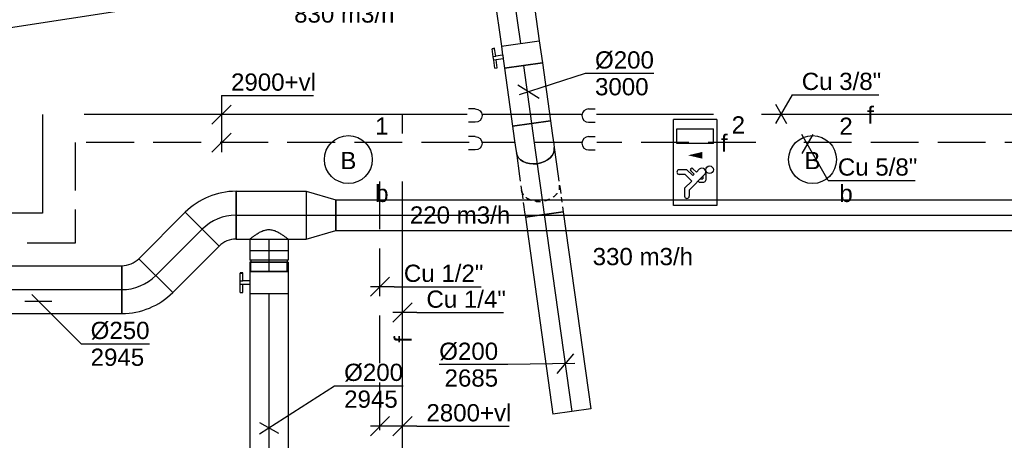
# Model space of a CAD drawing. Extents: x -257677 to 221252, y -185516 to 120782.
# Tile 113 of 171: x -34588 to -29445, y -51786 to -49589. Entities that reach past the tile are written whole.
import ezdxf
from ezdxf.enums import TextEntityAlignment as Align
from ezdxf.lldxf.tags import DXFTag

# ---------------------------------------------------------------- set-up
doc = ezdxf.new("R2010")
doc.units = 0
doc.header["$LTSCALE"] = 50
for name, pattern in [('2322140', [45, 40, -5]), ('2322203', [45, 5, -2, 5, -2, 5, -2, 5, -2, 5, -2, 5, -5]), ('AUSGEZOGEN', [0]), ('STREEPJES', [0.1, 0.05, -0.05])]:
    doc.linetypes.add(name, pattern=pattern)
doc.layers.get('0').update_dxf_attribs({"linetype": 'CONTINUOUS'})
for name, color, linetype in [('EL6311--', 3, 'CONTINUOUS'), ('EL6350--', 3, 'CONTINUOUS'), ('WL5448--', 4, 'CONTINUOUS'), ('WL561---_AANVOER', 4, 'CONTINUOUS'), ('WL570---_RETOUR', 112, 'CONTINUOUS'), ('WL570---_RETOUR_HL', 8, 'CONTINUOUS'), ('WL570---_TOEVOER', 3, 'CONTINUOUS'), ('WL570---_TOEVOER_HL', 8, 'CONTINUOUS'), ('WM5448--', 1, 'CONTINUOUS'), ('WM570---_RETOUR', 1, 'CONTINUOUS'), ('WM570---_RETOUR_PR', 1, 'CONTINUOUS'), ('WM570---_TOEVOER', 1, 'CONTINUOUS'), ('WM570---_TOEVOER_PR', 1, 'CONTINUOUS')]:
    doc.layers.add(name, color=color, linetype=linetype)
doc.styles.add('BURO-018', font='ARIAL.TTF', dxfattribs={"height": 63})
tags = doc.linetypes.add('CENTER2', pattern=[28.575000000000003, 19.05, -3.175, 3.175, -3.175]).pattern_tags.tags
tags[10:11] = [DXFTag(74, 4), DXFTag(75, 0), DXFTag(340, '0'), DXFTag(46, 1.0), DXFTag(50, 0.0), DXFTag(44, 0.0), DXFTag(45, 0.0)]
tags[8:9] = [DXFTag(74, 4), DXFTag(75, 0), DXFTag(340, '0'), DXFTag(46, 1.0), DXFTag(50, 0.0), DXFTag(44, 0.0), DXFTag(45, 0.0)]
tags[6:7] = [DXFTag(74, 4), DXFTag(75, 0), DXFTag(340, '0'), DXFTag(46, 1.0), DXFTag(50, 0.0), DXFTag(44, 0.0), DXFTag(45, 0.0)]
tags[4:5] = [DXFTag(74, 4), DXFTag(75, 0), DXFTag(340, '0'), DXFTag(46, 1.0), DXFTag(50, 0.0), DXFTag(44, 0.0), DXFTag(45, 0.0)]

# ---------------------------------------------------------------- blocks, each defined once
blk = doc.blocks.new('1115B3')
at = {"color": 0, "linetype": 'Continuous'}
blk.add_circle((0, 3.5), 2.5, dxfattribs=at)
at = {"color": 0, "linetype": 'Continuous', "style": 'BURO-018'}
for tag, p in [('E_GKAST', (0, 11.5)), ('E_GROEP', (0, 8.5)), ('E_SGROEP', (4.5, 8.5)), ('E_ARMCODE', (0, 3.5)), ('E_SLET', (4.5, 2.5))]:
    blk.add_attdef(tag, text='', height=1.8, dxfattribs=at).set_placement(p, align=Align.MIDDLE)
blk = doc.blocks.new('1115C2J')
at = {"color": 0, "linetype": 'Continuous'}
for p, q in [((-4.5, 5.5), (4.5, 5.5)), ((-4.5, 1), (-4.5, 5.5)), ((2, 5.150000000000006), (3.5, 5.150000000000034)), ((2, 1.349999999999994), (2, 5.150000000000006)), ((3.5, 5.150000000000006), (3.5, 1.349999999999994)), ((4.5, 1), (4.5, 5.5)), ((-2.681177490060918, 4.349999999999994), (-3.52000000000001, 4.349999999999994)), ((-1.939999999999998, 3.608822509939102), (-2.681177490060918, 4.349999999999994)), ((-1.239999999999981, 4.30882250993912), (-1.939999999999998, 3.608822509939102)), ((-1.239999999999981, 4.30882250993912), (-1.240000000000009, 4.909999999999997)), ((-0.7599999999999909, 4.110000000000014), (-0.7599999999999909, 4.909999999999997)), ((-2.879999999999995, 3.870000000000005), (-3.52000000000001, 3.870000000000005)), ((-1.270913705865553, 2.260913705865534), (-2.879999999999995, 3.870000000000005)), ((-1.374314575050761, 3.495685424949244), (-0.7599999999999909, 4.110000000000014)), ((-1.232893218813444, 3.354264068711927), (-1.374314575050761, 3.495685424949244)), ((-0.8723044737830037, 3.714852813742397), (-1.232893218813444, 3.354264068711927)), ((-0.6460303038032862, 3.488578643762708), (-1.006619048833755, 3.127989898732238)), ((-0.7052282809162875, 2.82659913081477), (-1.006619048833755, 3.127989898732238)), ((-1.939999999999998, 2.930000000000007), (-2.04000000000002, 2.830000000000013)), ((-2.04000000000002, 2.830000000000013), (-2.04000000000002, 2.343756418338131)), ((-0.9880709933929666, 2.143756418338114), (-1.840000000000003, 2.143756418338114)), ((-1.713725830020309, 2.703725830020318), (-1.719999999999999, 2.697451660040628)), ((-1.719999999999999, 2.697451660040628), (-1.719999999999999, 2.463756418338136)), ((-1.473756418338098, 2.463756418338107), (-1.719999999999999, 2.463756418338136)), ((2, 1.349999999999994), (3.5, 1.349999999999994)), ((4.5, 1), (-4.5, 1))]:
    blk.add_line(p, q, dxfattribs=at)
blk.add_lwpolyline([(0.75, 4, 0, 0.7, 0), (0.75, 2.499999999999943, 0.7, 0.7, 0)], format="xyseb", dxfattribs=at)
blk.add_circle((-0.7599999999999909, 1.75), 0.4, dxfattribs=at)
for centre, radius, start, end in [((-1, 4.909999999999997), 0.2399999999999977, 0, 180), ((-3.52000000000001, 4.110000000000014), 0.2399999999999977, 90, 270), ((-0.7591673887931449, 3.601715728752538), 0.1599999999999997, 315.0000000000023, 134.9999999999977), ((-1.840000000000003, 2.343756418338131), 0.2, 180, 270), ((-0.9880709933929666, 2.543756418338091), 0.3999999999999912, 225.0000000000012, 45)]:
    blk.add_arc(centre, radius, start, end, dxfattribs=at)
at = {"color": 0, "linetype": 'Continuous', "style": 'BURO-018'}
for tag, p in [('E_GKAST', (0, 15.16666666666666)), ('E_GROEP', (0, 12.16666666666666)), ('E_SGROEP', (4.5, 12.16666666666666)), ('E_ARMCODE', (0, 8))]:
    blk.add_attdef(tag, text='', height=1.8, dxfattribs=at).set_placement(p, align=Align.MIDDLE)
blk = doc.blocks.new('*U843')
at = {"color": 0, "ltscale": 10}
for p, q in [((0, 100, -2944.999999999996), (60.30000000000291, 100, -2944.999999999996)), ((60.30000000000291, 100, -2944.999999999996), (60.3000000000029, -100, -2944.999999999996)), ((0, -100, -2944.999999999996), (60.30000000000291, -100, -2944.999999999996))]:
    blk.add_line(p, q, dxfattribs=at)
blk.add_spline([(-0.4100738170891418, -99.48693233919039, -2944.999999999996), (-1.631490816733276, -97.95299412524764, -2944.999999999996), (-3.637661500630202, -95.41392564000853, -2944.999999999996), (-6.383666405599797, -91.89578116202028, -2944.999999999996), (-9.805295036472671, -87.43466161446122, -2944.999999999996), (-13.81759912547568, -82.07634412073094, -2944.999999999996), (-18.31289258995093, -75.8758122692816, -2944.999999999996), (-23.15819053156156, -68.89669190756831, -2944.999999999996), (-28.19226612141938, -61.2105982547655, -2944.999999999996), (-33.22293727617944, -52.8964010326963, -2944.999999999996), (-38.02603787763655, -44.03941515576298, -2944.999999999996), (-42.34886941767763, -34.7305252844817, -2944.999999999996), (-45.92239938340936, -25.06525322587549, -2944.999999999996), (-48.48657818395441, -15.14277775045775, -2944.999999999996), (-49.82917199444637, -5.064916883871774, -2944.999999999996), (-49.82917199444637, 5.064916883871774, -2944.999999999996), (-48.48657818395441, 15.14277775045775, -2944.999999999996), (-45.92239938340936, 25.06525322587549, -2944.999999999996), (-42.34886941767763, 34.7305252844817, -2944.999999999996), (-38.02603787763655, 44.03941515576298, -2944.999999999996), (-33.22293727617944, 52.8964010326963, -2944.999999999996), (-28.19226612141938, 61.2105982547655, -2944.999999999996), (-23.15819053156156, 68.89669190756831, -2944.999999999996), (-18.31289258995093, 75.8758122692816, -2944.999999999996), (-13.81759912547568, 82.07634412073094, -2944.999999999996), (-9.805295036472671, 87.43466161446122, -2944.999999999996), (-6.383666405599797, 91.89578116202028, -2944.999999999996), (-3.637661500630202, 95.41392564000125, -2944.999999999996), (-1.631490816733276, 97.95299412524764, -2944.999999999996), (-0.4100738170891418, 99.48693233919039, -2944.999999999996), (0, 100, -2944.999999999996)], degree=3, dxfattribs=at)
at = {"layer": 'WL570---_TOEVOER_HL', "linetype": 'CENTER2'}
blk.add_line((0, 0, -2944.999999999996), (60.30000000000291, -3.692310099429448e-15, -2944.999999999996), dxfattribs=at)
at = {"layer": 'WM570---_TOEVOER_PR', "color": 1, "style": 'BURO-018'}
blk.add_attdef('POSNR', text='', height=90, dxfattribs=at).set_placement((0, 0), align=Align.MIDDLE)
blk = doc.blocks.new('*U844')
at = {"color": 0, "ltscale": 10}
for p, q in [((-54.5, 100, -2944.999999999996), (-5, 100, -2944.999999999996)), ((-54.5, 100, -2944.999999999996), (-54.50000000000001, -100, -2944.999999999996)), ((-5, 100, -2944.999999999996), (-5.000000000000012, -100, -2944.999999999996)), ((-5, 95, -2944.999999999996), (5, 95, -2944.999999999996)), ((5, 100, -2944.999999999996), (54.5, 100, -2944.999999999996)), ((5, 100, -2944.999999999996), (4.999999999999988, -100, -2944.999999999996)), ((54.5, 100, -2944.999999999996), (54.49999999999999, -100, -2944.999999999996)), ((-54.5, -100, -2944.999999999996), (-5, -100, -2944.999999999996)), ((-5, -95, -2944.999999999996), (5, -95, -2944.999999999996)), ((5, -100, -2944.999999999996), (54.5, -100, -2944.999999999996))]:
    blk.add_line(p, q, dxfattribs=at)
at = {"layer": 'WL570---_TOEVOER_HL', "linetype": 'CENTER2'}
blk.add_line((-54.5, 0, -2944.999999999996), (54.5, -6.674325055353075e-15, -2944.999999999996), dxfattribs=at)
at = {"layer": 'WM570---_TOEVOER_PR', "color": 1, "style": 'BURO-018'}
blk.add_attdef('POSNR', text='', height=90, dxfattribs=at).set_placement((0, 0), align=Align.MIDDLE)
blk = doc.blocks.new('*U845')
at = {"color": 2, "ltscale": 10}
for p, q in [((-58.19999999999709, 95, -2945), (-107.6999999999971, 95, -2945)), ((-107.6999999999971, -95, -2945), (-107.6999999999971, 95, -2945)), ((-58.19999999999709, 100, -2945), (58.19999999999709, 99.99999999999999, -2945)), ((-58.19999999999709, -100, -2945), (-58.19999999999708, 100, -2945)), ((58.19999999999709, 100, -2945), (58.19999999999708, -100, -2945)), ((-58.19999999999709, -95, -2945), (-107.6999999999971, -95, -2945)), ((-58.19999999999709, -100, -2945), (-9.69999999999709, -100, -2945)), ((-9.69999999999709, -100, -2945), (-9.699999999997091, -136.6666666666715, -2945)), ((9.69999999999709, -100, -2945), (9.699999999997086, -150, -2945)), ((9.69999999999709, -100, -2945), (58.19999999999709, -100, -2945)), ((-51.23601183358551, -136.6666666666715, -2945), (-51.23601183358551, -150.0000000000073, -2945)), ((-49.56934516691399, -136.6666666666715, -2945), (-51.23601183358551, -136.6666666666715, -2945)), ((-51.23601183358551, -150.0000000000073, -2945), (-49.56934516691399, -150, -2945)), ((-7.442182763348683, -136.6666666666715, -2945), (-49.56934516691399, -136.6666666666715, -2945)), ((-49.56934516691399, -150, -2945), (-49.56934516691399, -136.6666666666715, -2945)), ((-7.442182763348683, -150, -2945), (-49.56934516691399, -150, -2945)), ((-7.442182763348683, -136.6666666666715, -2945), (-7.442182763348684, -149.9999999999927, -2945)), ((9.69999999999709, -150, -2945), (-7.442182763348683, -150, -2945)), ((51.23601183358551, -136.6666666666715, -2945), (9.69999999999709, -136.6666666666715, -2945)), ((51.23601183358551, -150, -2945), (9.69999999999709, -150, -2945)), ((51.23601183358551, -150, -2945), (51.23601183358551, -136.6666666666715, -2945))]:
    blk.add_line(p, q, dxfattribs=at)
blk.add_spline([(-9.650232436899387, -99.99518481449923, -2945), (-9.50144043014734, -99.98093503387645, -2945), (-9.25515078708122, -99.95783018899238, -2945), (-8.913890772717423, -99.9268104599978, -2945), (-8.481162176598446, -99.88913910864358, -2945), (-7.961405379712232, -99.84635183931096, -2945), (-7.359953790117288, -99.80019498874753, -2945), (-6.682979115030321, -99.75255490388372, -2945), (-5.93742803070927, -99.70538125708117, -2945), (-5.130950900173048, -99.66060734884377, -2945), (-4.271823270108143, -99.62007063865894, -2945), (-3.368860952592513, -99.58543680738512, -2945), (-2.431329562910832, -99.55813057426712, -2945), (-1.468849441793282, -99.53927626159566, -2945), (-0.4912969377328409, -99.5296507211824, -2945), (0.4912969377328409, -99.5296507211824, -2945), (1.468849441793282, -99.53927626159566, -2945), (2.431329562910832, -99.55813057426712, -2945), (3.368860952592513, -99.58543680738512, -2945), (4.271823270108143, -99.62007063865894, -2945), (5.130950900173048, -99.66060734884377, -2945), (5.93742803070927, -99.70538125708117, -2945), (6.682979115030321, -99.75255490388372, -2945), (7.359953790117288, -99.80019498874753, -2945), (7.961405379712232, -99.84635183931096, -2945), (8.481162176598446, -99.88913910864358, -2945), (8.913890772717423, -99.9268104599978, -2945), (9.25515078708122, -99.95783018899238, -2945), (9.50144043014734, -99.98093503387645, -2945), (9.650232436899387, -99.99518481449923, -2945), (9.69999999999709, -100, -2945)], degree=3, dxfattribs=at)
at = {"layer": 'WL570---_TOEVOER', "color": 1, "style": 'BURO-018'}
blk.add_attdef('I', text='', height=90, dxfattribs=at).set_placement((0, 0), align=Align.MIDDLE)
at = {"layer": 'WM570---_TOEVOER_PR', "color": 1, "style": 'BURO-018'}
blk.add_attdef('POSNR', text='', height=90, dxfattribs=at).set_placement((0, 0), align=Align.MIDDLE)
blk = doc.blocks.new('*U846')
at = {"color": 0, "ltscale": 10}
for p, q in [((0, 100, -2945), (1492.480693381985, 99.99999999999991, -2945)), ((1492.480693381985, 100, -2945), (1492.480693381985, -100, -2945)), ((0, -100, -2945), (1492.480693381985, -100.0000000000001, -2945))]:
    blk.add_line(p, q, dxfattribs=at)
at = {"layer": 'WL570---_TOEVOER_HL', "linetype": 'CENTER2'}
blk.add_line((0, 0, -2945), (1492.480693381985, -9.138808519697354e-14, -2945), dxfattribs=at)
at = {"layer": 'WM570---_TOEVOER_PR', "color": 1, "style": 'BURO-018'}
blk.add_attdef('POSNR', text='', height=90, dxfattribs=at).set_placement((0, 0), align=Align.MIDDLE)
blk = doc.blocks.new('*U850')
at = {"layer": 'WM570---_TOEVOER', "color": 0, "ltscale": 10}
for p, q in [((-50.00000000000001, -32.01394056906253), (343.0183472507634, 219.6273796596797)), ((343.0183472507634, 219.6273796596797), (700.5899707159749, 219.6273796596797)), ((-50, 27.35686362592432), (50, -27.35686362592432))]:
    blk.add_line(p, q, dxfattribs=at)
at = {"layer": 'WM570---_TOEVOER', "color": 0, "style": 'BURO-018'}
for s, p in [('%%c200', (393.0183472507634, 244.6273796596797)), ('2945', (393.0183472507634, 104.6273796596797))]:
    blk.add_text(s, height=90, dxfattribs=at).set_placement(p)
blk = doc.blocks.new('*U912')
at = {"color": 0, "ltscale": 10}
for p, q in [((0, 125, -2944.999999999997), (155.0999999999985, 80, -2944.999999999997)), ((0, 125, -2944.999999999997), (0, -125, -2944.999999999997)), ((155.0999999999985, 80, -2944.999999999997), (155.0999999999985, -80, -2944.999999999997)), ((0, -125, -2944.999999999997), (155.0999999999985, -80, -2944.999999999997))]:
    blk.add_line(p, q, dxfattribs=at)
at = {"layer": 'WL570---_TOEVOER_HL', "linetype": 'CENTER2'}
blk.add_line((0, 0, -2944.999999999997), (155.0999999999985, 0, -2944.999999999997), dxfattribs=at)
for centre in [(0, 0, -2944.999999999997), (155.0999999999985, 0, -2944.999999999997)]:
    blk.add_circle(centre, 0.075, dxfattribs=at)
at = {"layer": 'WM570---_TOEVOER_PR', "color": 1, "style": 'BURO-018'}
blk.add_attdef('POSNR', text='', height=90, dxfattribs=at).set_placement((0, 0), align=Align.MIDDLE)
blk = doc.blocks.new('*U913')
at = {"color": 0, "ltscale": 10}
for p, q in [((0, 125, -2944.999999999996), (365.85609663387, 125, -2944.999999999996)), ((0, -125, -2944.999999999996), (0, 125, -2944.999999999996)), ((365.85609663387, 125, -2944.999999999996), (365.85609663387, -125, -2944.999999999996)), ((0, -125, -2944.999999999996), (365.85609663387, -125, -2944.999999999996))]:
    blk.add_line(p, q, dxfattribs=at)
at = {"layer": 'WL570---_TOEVOER_HL', "linetype": 'CENTER2'}
blk.add_line((0, 0, -2944.999999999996), (365.85609663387, 0, -2944.999999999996), dxfattribs=at)
at = {"layer": 'WM570---_TOEVOER_PR', "color": 1, "style": 'BURO-018'}
blk.add_attdef('POSNR', text='', height=90, dxfattribs=at).set_placement((0, 0), align=Align.MIDDLE)
blk = doc.blocks.new('*U982', base_point=(27604.64154513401, 16507.03600574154, 2900))
at = {"color": 0, "linetype": 'Continuous'}
for p, q in [((27662.37657205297, 16607.03600574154, 2900), (27575.77403167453, 16457.03600574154, 2900)), ((27662.37657205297, 16607.03600574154, 2900), (28115.28925963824, 16607.03600574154, 2900)), ((27575.77403167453, 16557.03600574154, 2900), (27633.50905859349, 16457.03600574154, 2900))]:
    blk.add_line(p, q, dxfattribs=at)
at = {"color": 0, "linetype": 'Continuous', "style": 'BURO-018'}
blk.add_text('Cu 3/8"', height=90, dxfattribs=at).set_placement((27712.37657205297, 16632.03600574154, 2900))
blk = doc.blocks.new('*U983', base_point=(27741.22117431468, 16349.49876399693, 2900))
at = {"color": 0, "linetype": 'Continuous'}
for p, q in [((27770.08868777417, 16399.49876399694, 2900), (27712.3536608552, 16299.49876399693, 2900)), ((27850.91772546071, 16159.49876399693, 2900), (27712.3536608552, 16399.49876399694, 2900)), ((27850.91772546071, 16159.49876399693, 2900), (28303.83041304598, 16159.49876399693, 2900))]:
    blk.add_line(p, q, dxfattribs=at)
at = {"color": 0, "linetype": 'Continuous', "style": 'BURO-018'}
blk.add_text('Cu 5/8"', height=90, dxfattribs=at).set_placement((27900.91772546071, 16184.49876399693, 2900))
blk = doc.blocks.new('*U984', base_point=(34232.62325676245, 15951.5469071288, 2900))
at = {"color": 0, "linetype": 'Continuous'}
for p, q in [((34282.62325676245, 16001.54690712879, 2900), (34182.62325676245, 15901.54690712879, 2900)), ((34307.62325676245, 15951.54690712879, 2900), (34182.62325676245, 15951.54690712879, 2900)), ((34307.62325676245, 15951.54690712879, 2900), (34760.53594434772, 15951.54690712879, 2900))]:
    blk.add_line(p, q, dxfattribs=at)
at = {"color": 0, "linetype": 'Continuous', "style": 'BURO-018'}
blk.add_text('Cu 1/4"', height=90, dxfattribs=at).set_placement((34357.62325676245, 15976.54690712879, 2900))
blk = doc.blocks.new('*U985', base_point=(34114.910984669, 16218.82031201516, 2900))
at = {"color": 0, "linetype": 'Continuous'}
for p, q in [((34164.910984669, 16268.82031201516, 2900), (34064.910984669, 16168.82031201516, 2900)), ((34189.910984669, 16218.82031201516, 2900), (34064.910984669, 16218.82031201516, 2900)), ((34189.910984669, 16218.82031201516, 2900), (34642.82367225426, 16218.82031201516, 2900))]:
    blk.add_line(p, q, dxfattribs=at)
at = {"color": 0, "linetype": 'Continuous', "style": 'BURO-018'}
blk.add_text('Cu 1/2"', height=90, dxfattribs=at).set_placement((34239.910984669, 16243.82031201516, 2900))
blk = doc.blocks.new('*U988', base_point=(30078.07207114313, 17132.12808284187, 2900))
at = {"color": 0, "linetype": 'Continuous'}
for p, q in [((30078.07207114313, 17378.33829247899, 2900), (30078.07207114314, 17082.12808284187, 2900)), ((30078.07207114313, 17378.33829247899, 2900), (30559.47043403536, 17378.33829247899, 2900)), ((30128.07207114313, 17328.33829247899, 2900), (30028.07207114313, 17228.33829247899, 2900)), ((30128.07207114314, 17182.12808284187, 2900), (30028.07207114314, 17082.12808284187, 2900))]:
    blk.add_line(p, q, dxfattribs=at)
at = {"color": 0, "linetype": 'Continuous', "style": 'BURO-018'}
blk.add_text('2900+vl', height=90, dxfattribs=at).set_placement((30128.07207114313, 17403.33829247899, 2900))
blk = doc.blocks.new('LDS')
at = {"color": 0, "linetype": 'Continuous'}
for p, q in [((0, 1), (1, 1)), ((0, -1), (1, -1))]:
    blk.add_line(p, q, dxfattribs=at)
blk.add_arc((0, 0), 1, 90, 270, dxfattribs=at)
blk = doc.blocks.new('*U1119')
at = {"color": 0, "ltscale": 10}
for p, q in [((-103.5999999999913, -124.9999999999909, -2945.000000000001), (-103.5999999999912, 125.000000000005, -2945.000000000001)), ((161.644610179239, 15.13208511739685, -2945.000000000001), (-15.13208511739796, -161.64461017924, -2945.000000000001))]:
    blk.add_line(p, q, dxfattribs=at)
for centre, radius, start in [((-103.5999999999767, -250.1125250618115, -2945.000000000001), 375.1125250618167, 44.99999999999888), ((-103.5999999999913, -250.1125250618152, -2945.000000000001), 125.1125250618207, 44.99999999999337)]:
    blk.add_arc(centre, radius, start, 90.00000000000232, dxfattribs=at)
at = {"layer": 'WL570---_TOEVOER_HL', "linetype": 'CENTER2'}
blk.add_arc((-103.5999999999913, -250.1125250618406, -2945.000000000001), 250.1125250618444, 45, 90, dxfattribs=at)
at = {"layer": 'WM570---_TOEVOER_PR', "color": 1, "style": 'BURO-018'}
blk.add_attdef('POSNR', text='', height=90, dxfattribs=at).set_placement((0, 0), align=Align.MIDDLE)
blk = doc.blocks.new('*U1120')
at = {"color": 0, "ltscale": 10}
for p, q in [((0, 124.9999999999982, -2945.000000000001), (342.5846317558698, 124.9999999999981, -2945.000000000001)), ((0, -125.0000000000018, -2945.000000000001), (5.551115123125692e-14, 124.9999999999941, -2945.000000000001)), ((342.584631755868, 124.9999999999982, -2945.000000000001), (342.584631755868, -124.9999999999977, -2945.000000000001)), ((0, -125.0000000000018, -2945.000000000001), (342.5846317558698, -125.0000000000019, -2945.000000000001))]:
    blk.add_line(p, q, dxfattribs=at)
at = {"layer": 'WL570---_TOEVOER_HL', "linetype": 'CENTER2'}
blk.add_line((0, -1.818989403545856e-12, -2945.000000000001), (342.5846317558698, -1.895058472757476e-12, -2945.000000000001), dxfattribs=at)
at = {"layer": 'WM570---_TOEVOER_PR', "color": 1, "style": 'BURO-018'}
blk.add_attdef('POSNR', text='', height=90, dxfattribs=at).set_placement((0, 0), align=Align.MIDDLE)
blk = doc.blocks.new('*U1121')
at = {"layer": 'WM570---_TOEVOER', "color": 0, "ltscale": 10}
for p, q in [((-70.71067811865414, 6.050715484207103e-13), (70.71067811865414, -6.050715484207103e-13)), ((-35.35533905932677, 35.35533905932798), (222.5994330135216, -222.5994330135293)), ((222.5994330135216, -222.5994330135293), (580.1710564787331, -222.5994330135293))]:
    blk.add_line(p, q, dxfattribs=at)
at = {"layer": 'WM570---_TOEVOER', "color": 0, "style": 'BURO-018'}
for s, p in [('%%c250', (272.5994330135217, -197.5994330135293)), ('2945', (272.5994330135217, -337.5994330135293))]:
    blk.add_text(s, height=90, dxfattribs=at).set_placement(p)
blk = doc.blocks.new('*U1122')
at = {"color": 0, "ltscale": 10}
for p, q in [((0, 125, -2945), (6250.324385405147, 125, -2945)), ((6250.324385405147, 125, -2945), (6250.324385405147, -125, -2945)), ((0, -125, -2945), (6250.324385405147, -125, -2945))]:
    blk.add_line(p, q, dxfattribs=at)
at = {"layer": 'WL570---_TOEVOER_HL', "linetype": 'CENTER2'}
blk.add_line((0, 0, -2945), (6250.324385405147, 0, -2945), dxfattribs=at)
at = {"layer": 'WM570---_TOEVOER_PR', "color": 1, "style": 'BURO-018'}
blk.add_attdef('POSNR', text='', height=90, dxfattribs=at).set_placement((0, 0), align=Align.MIDDLE)
blk = doc.blocks.new('*U1123')
at = {"color": 0, "ltscale": 10}
for p, q in [((-15.13208511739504, 161.644610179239, -2945.000000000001), (161.644610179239, -15.13208511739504, -2945.000000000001)), ((-103.5999999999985, -125, -2945.000000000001), (-103.5999999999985, 125, -2945.000000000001))]:
    blk.add_line(p, q, dxfattribs=at)
for centre, radius, start in [((-103.599999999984, 250.1125250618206, -2945.000000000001), 125.1125250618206, 269.9999999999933), ((-103.5999999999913, 250.1125250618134, -2945.000000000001), 375.1125250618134, 269.9999999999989)]:
    blk.add_arc(centre, radius, start, 315.0000000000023, dxfattribs=at)
at = {"layer": 'WL570---_TOEVOER_HL', "linetype": 'CENTER2'}
blk.add_arc((-103.5999999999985, 250.1125250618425, -2945.000000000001), 250.1125250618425, 270, 315, dxfattribs=at)
at = {"layer": 'WM570---_TOEVOER_PR', "color": 1, "style": 'BURO-018'}
blk.add_attdef('POSNR', text='', height=90, dxfattribs=at).set_placement((0, 0), align=Align.MIDDLE)
blk = doc.blocks.new('*U1132')
at = {"layer": 'WM570---_RETOUR', "color": 0, "ltscale": 10}
for p, q in [((-48.31834164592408, -15.49366325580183), (296.9575224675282, 95.22180806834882)), ((296.9575224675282, 95.22180806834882), (654.5291459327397, 95.22180806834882)), ((-55.35452871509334, 34.75778261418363), (55.35452871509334, -34.75778261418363))]:
    blk.add_line(p, q, dxfattribs=at)
at = {"layer": 'WM570---_RETOUR', "color": 0, "style": 'BURO-018'}
for s, p in [('%%c200', (346.9575224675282, 120.2218080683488)), ('3000', (346.9575224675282, -19.77819193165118))]:
    blk.add_text(s, height=90, dxfattribs=at).set_placement(p)
blk = doc.blocks.new('*U1133')
at = {"color": 2, "ltscale": 10}
for p, q in [((-58.19999999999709, 100, -3000), (58.20000000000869, 99.99999999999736, -3000)), ((-58.19999999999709, -100, -3000), (-58.19999999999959, 99.9999999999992, -3000)), ((58.20000000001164, 100, -3000), (58.20000000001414, -99.9999999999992, -3000)), ((-58.19999999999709, -100, -3000), (-9.699999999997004, -100.0000000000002, -3000)), ((-9.69999999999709, -100, -3000), (-9.699999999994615, -136.6666666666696, -3000)), ((9.700000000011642, -100, -3000), (9.700000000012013, -150.0000000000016, -3000)), ((9.700000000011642, -100, -3000), (58.20000000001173, -100.0000000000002, -3000)), ((-51.23601183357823, -136.6666666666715, -3000), (-51.23601183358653, -149.9999999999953, -3000)), ((-49.56934516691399, -136.6666666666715, -3000), (-51.23601183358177, -136.6666666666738, -3000)), ((-51.23601183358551, -149.9999999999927, -3000), (-49.56934516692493, -149.9999999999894, -3000)), ((-7.442182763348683, -136.6666666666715, -3000), (-49.56934516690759, -136.6666666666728, -3000)), ((-49.56934516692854, -149.9999999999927, -3000), (-49.56934516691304, -136.66666666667, -3000)), ((-7.442182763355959, -149.9999999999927, -3000), (-49.56934516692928, -149.999999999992, -3000)), ((-7.442182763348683, -136.6666666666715, -3000), (-7.44218276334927, -149.9999999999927, -3000)), ((9.700000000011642, -150, -3000), (-7.442182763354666, -149.9999999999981, -3000)), ((51.23601183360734, -136.6666666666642, -3000), (9.700000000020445, -136.6666666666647, -3000)), ((51.23601183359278, -149.9999999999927, -3000), (9.700000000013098, -149.9999999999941, -3000)), ((51.23601183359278, -149.9999999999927, -3000), (51.23601183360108, -136.666666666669, -3000))]:
    blk.add_line(p, q, dxfattribs=at)
blk.add_spline([(-9.65023243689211, -99.99518481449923, -3000), (-9.50144043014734, -99.98093503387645, -3000), (-9.255150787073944, -99.95783018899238, -3000), (-8.913890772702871, -99.9268104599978, -3000), (-8.481162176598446, -99.88913910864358, -3000), (-7.961405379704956, -99.84635183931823, -3000), (-7.359953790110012, -99.80019498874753, -3000), (-6.682979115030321, -99.75255490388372, -3000), (-5.937428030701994, -99.70538125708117, -3000), (-5.130950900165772, -99.66060734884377, -3000), (-4.271823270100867, -99.62007063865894, -3000), (-3.368860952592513, -99.58543680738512, -3000), (-2.431329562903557, -99.5581305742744, -3000), (-1.468849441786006, -99.53927626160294, -3000), (-0.4912969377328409, -99.52965072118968, -3000), (0.4912969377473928, -99.5296507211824, -3000), (1.468849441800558, -99.53927626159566, -3000), (2.431329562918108, -99.5581305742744, -3000), (3.368860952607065, -99.58543680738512, -3000), (4.271823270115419, -99.62007063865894, -3000), (5.130950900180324, -99.66060734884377, -3000), (5.937428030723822, -99.70538125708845, -3000), (6.682979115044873, -99.75255490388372, -3000), (7.359953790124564, -99.80019498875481, -3000), (7.961405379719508, -99.84635183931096, -3000), (8.481162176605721, -99.88913910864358, -3000), (8.913890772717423, -99.9268104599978, -3000), (9.255150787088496, -99.95783018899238, -3000), (9.501440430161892, -99.98093503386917, -3000), (9.650232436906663, -99.9951848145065, -3000), (9.700000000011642, -100, -3000)], degree=3, dxfattribs=at)
at = {"layer": 'WL570---_RETOUR', "color": 1, "style": 'BURO-018'}
blk.add_attdef('I', text='', height=90, dxfattribs=at).set_placement((0, 0), align=Align.MIDDLE)
at = {"layer": 'WM570---_RETOUR_PR', "color": 1, "style": 'BURO-018'}
blk.add_attdef('POSNR', text='', height=90, dxfattribs=at).set_placement((0, 0), align=Align.MIDDLE)
blk = doc.blocks.new('*U1135')
at = {"color": 0, "ltscale": 10}
for p, q in [((0, 99.99999999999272, -2999.999999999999), (429.2894489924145, 99.9999999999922, -2999.999999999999)), ((0, -100.0000000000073, -2999.999999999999), (-2.498001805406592e-12, 99.99999999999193, -2999.999999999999)), ((0, -100.0000000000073, -2999.999999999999), (429.2894489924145, -100.0000000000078, -2999.999999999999))]:
    blk.add_line(p, q, dxfattribs=at)
at = {"layer": 'WL570---_RETOUR_HL', "linetype": 'CENTER2'}
blk.add_line((0, 0, -2999.999999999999), (429.2894489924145, -5.242677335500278e-13, -2999.999999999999), dxfattribs=at)
at = {"layer": 'WM570---_RETOUR_PR', "color": 1, "style": 'BURO-018'}
blk.add_attdef('POSNR', text='', height=90, dxfattribs=at).set_placement((0, 0), align=Align.MIDDLE)
blk = doc.blocks.new('*U1136')
at = {"color": 0, "ltscale": 10}
for p, q in [((0, 100, -3000), (306.2570817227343, 99.9999999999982, -3000)), ((-7.275957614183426e-12, -99.99999999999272, -3000), (-9.254819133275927e-13, 100.0000000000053, -3000)), ((306.2570817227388, 100, -3000), (306.2570817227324, -99.99999999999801, -3000)), ((-7.275957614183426e-12, -99.99999999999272, -3000), (306.257081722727, -99.99999999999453, -3000))]:
    blk.add_line(p, q, dxfattribs=at)
at = {"layer": 'WL570---_RETOUR_HL', "linetype": 'CENTER2'}
blk.add_line((0, 0, -3000), (306.2570817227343, -1.802072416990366e-12, -3000), dxfattribs=at)
at = {"layer": 'WM570---_RETOUR_PR', "color": 1, "style": 'BURO-018'}
blk.add_attdef('POSNR', text='', height=90, dxfattribs=at).set_placement((0, 0), align=Align.MIDDLE)
blk = doc.blocks.new('*U1137')
at = {"color": 0, "ltscale": 10}
for p, q in [((-82.79999999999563, 100, -3000), (-56.483076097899, 99.99999999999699, -3000)), ((-82.80000000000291, -100, -3000), (-82.79999999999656, 99.99999999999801, -3000)), ((-56.48307609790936, 99.99999999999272, -3000), (-5.642683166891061, 100.0000000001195, -3000)), ((-5.64268316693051, 100.0000000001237, -3000), (39.93956613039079, 100.0000000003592, -3000)), ((39.93956613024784, 100.0000000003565, -3000), (58.54844148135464, 100.0000000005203, -3000)), ((-82.80000000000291, -100, -3000), (-56.48307609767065, -99.99999999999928, -3000)), ((-56.48307609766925, -100, -3000), (-5.642683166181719, -99.99999999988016, -3000)), ((-5.642683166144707, -99.99999999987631, -3000), (39.93956613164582, -99.99999999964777, -3000)), ((39.93956613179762, -99.99999999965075, -3000), (58.54844148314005, -99.99999999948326, -3000))]:
    blk.add_line(p, q, dxfattribs=at)
at = {"color": 0, "ltscale": 10, "extrusion": (0, 0, -1)}
blk.add_ellipse((58.54844148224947, 5.165929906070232e-10, -3000), major_axis=(-8.900102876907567e-10, 100), ratio=0.7071067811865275, start_param=0, end_param=3.141592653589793, dxfattribs=at)
at = {"layer": 'WL570---_RETOUR_HL', "linetype": 'CENTER2'}
blk.add_line((-82.80000000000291, 0, -3000), (58.54844148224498, 5.19789665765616e-10, -3000), dxfattribs=at)
at = {"layer": 'WM570---_RETOUR_PR', "color": 1, "style": 'BURO-018'}
blk.add_attdef('POSNR', text='', height=90, dxfattribs=at).set_placement((0, 0), align=Align.MIDDLE)
blk = doc.blocks.new('*U1138')
at = {"color": 8, "linetype": 'STREEPJES', "ltscale": 10}
for p, q in [((-58.54844148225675, 100, -2684.999999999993), (-39.93956613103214, 99.99999999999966, -2684.999999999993)), ((-39.93956613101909, 100, -2684.999999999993), (5.642683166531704, 99.99999999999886, -2684.999999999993)), ((5.642683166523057, 100, -2684.999999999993), (56.19844446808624, 99.99999999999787, -2684.999999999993)), ((-58.54844148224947, -100, -2684.999999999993), (-39.93956613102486, -100.0000000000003, -2684.999999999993)), ((-39.93956613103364, -100, -2684.999999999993), (5.642683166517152, -100.0000000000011, -2684.999999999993)), ((5.642683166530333, -100, -2684.999999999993), (28.19452558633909, -100.0000000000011, -2684.999999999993))]:
    blk.add_line(p, q, dxfattribs=at)
at = {"color": 0, "ltscale": 10}
for p, q in [((56.48307609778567, 99.99999999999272, -2684.999999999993), (82.79999999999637, 99.99999999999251, -2684.999999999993)), ((82.79999999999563, 100, -2684.999999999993), (82.79999999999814, -99.9999999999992, -2684.999999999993)), ((28.1945255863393, -100.0000000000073, -2684.999999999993), (56.48307609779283, -100.000000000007, -2684.999999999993)), ((56.48307609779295, -100.0000000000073, -2684.999999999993), (82.80000000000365, -100.0000000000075, -2684.999999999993))]:
    blk.add_line(p, q, dxfattribs=at)
at = {"color": 8, "linetype": 'STREEPJES', "ltscale": 10}
blk.add_ellipse((-58.54844148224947, 0, -2684.999999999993), major_axis=(1.809663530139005e-12, 100), ratio=0.7071067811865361, start_param=3.141592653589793, end_param=6.283185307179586, dxfattribs=at)
at = {"layer": 'WL570---_RETOUR_HL', "linetype": 'CENTER2'}
blk.add_line((-58.54844148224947, 0, -2684.999999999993), (82.79999999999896, -2.487313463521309e-12, -2684.999999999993), dxfattribs=at)
at = {"layer": 'WM570---_RETOUR_PR', "color": 1, "style": 'BURO-018'}
blk.add_attdef('POSNR', text='', height=90, dxfattribs=at).set_placement((0, 0), align=Align.MIDDLE)
blk = doc.blocks.new('*U1139')
at = {"color": 0, "ltscale": 10}
for p, q in [((0, 100, -2941.451558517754), (151.0891770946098, 100.0000000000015, -2941.451558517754)), ((0, -100, -2941.451558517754), (123.0852582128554, -99.99999999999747, -2941.451558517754))]:
    blk.add_line(p, q, dxfattribs=at)
at = {"color": 8, "linetype": 'STREEPJES', "ltscale": 10}
for p, q in [((151.0891770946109, 100, -2941.451558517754), (197.9031170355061, 99.9999999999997, -2941.451558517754)), ((123.0852582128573, -99.99999999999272, -2941.451558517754), (197.9031170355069, -99.99999999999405, -2941.451558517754))]:
    blk.add_line(p, q, dxfattribs=at)
at = {"color": 0, "ltscale": 10}
blk.add_ellipse((0, 0, -2941.451558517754), major_axis=(-6.13398221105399e-13, 100), ratio=0.7071067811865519, start_param=3.141592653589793, end_param=6.283185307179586, dxfattribs=at)
at = {"color": 8, "linetype": 'STREEPJES', "ltscale": 10, "extrusion": (-1.924389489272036e-18, -1.374371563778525e-17, -1)}
blk.add_ellipse((197.9031170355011, 0, -2941.451558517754), major_axis=(-6.13398221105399e-13, 100), ratio=0.7071067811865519, start_param=0, end_param=3.141592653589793, dxfattribs=at)
at = {"layer": 'WL570---_RETOUR_HL', "linetype": 'CENTER2'}
blk.add_line((0, 0, -2941.451558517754), (197.9031170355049, 1.213934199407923e-12, -2941.451558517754), dxfattribs=at)
at = {"layer": 'WM570---_RETOUR_PR', "color": 1, "style": 'BURO-018'}
blk.add_attdef('POSNR', text='', height=90, dxfattribs=at).set_placement((0, 0), align=Align.MIDDLE)
blk = doc.blocks.new('*U1140')
at = {"color": 0, "ltscale": 10}
for p, q in [((0, 100, -2685), (1038.136841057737, 99.9999999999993, -2685)), ((7.275957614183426e-12, -100, -2685), (4.777955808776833e-12, 99.9999999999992, -2685)), ((1038.136841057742, 100, -2685), (1038.136841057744, -99.9999999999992, -2685)), ((7.275957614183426e-12, -100, -2685), (1038.136841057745, -100.0000000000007, -2685))]:
    blk.add_line(p, q, dxfattribs=at)
at = {"layer": 'WL570---_RETOUR_HL', "linetype": 'CENTER2'}
blk.add_line((0, 0, -2685), (1038.136841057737, -6.91538054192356e-13, -2685), dxfattribs=at)
at = {"layer": 'WM570---_RETOUR_PR', "color": 1, "style": 'BURO-018'}
blk.add_attdef('POSNR', text='', height=90, dxfattribs=at).set_placement((0, 0), align=Align.MIDDLE)
blk = doc.blocks.new('*U1141')
at = {"layer": 'WM570---_RETOUR', "color": 0, "ltscale": 10}
for p, q in [((50.36468804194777, 0.8789487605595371), (-300.2494406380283, -5.239859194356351)), ((43.37971062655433, 50.7646625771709), (-43.37971062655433, -50.7646625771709)), ((-300.2494406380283, -5.239859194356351), (-657.8210641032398, -5.239859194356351))]:
    blk.add_line(p, q, dxfattribs=at)
at = {"layer": 'WM570---_RETOUR', "color": 0, "style": 'BURO-018'}
for s, p in [('%%c200', (-657.8210641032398, 19.76014080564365)), ('2685', (-629.9493042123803, -120.2398591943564))]:
    blk.add_text(s, height=90, dxfattribs=at).set_placement(p)
blk = doc.blocks.new('*U1142')
at = {"color": 0, "ltscale": 10}
for p, q in [((0, 80, -2944.999999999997), (6316.266552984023, 80, -2944.999999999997)), ((0, -80, -2944.999999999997), (0, 80, -2944.999999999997)), ((0, -80, -2944.999999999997), (6316.266552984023, -80, -2944.999999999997))]:
    blk.add_line(p, q, dxfattribs=at)
at = {"layer": 'WL570---_TOEVOER_HL', "linetype": 'CENTER2'}
blk.add_line((0, 0, -2944.999999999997), (6316.266552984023, 0, -2944.999999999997), dxfattribs=at)
at = {"layer": 'WM570---_TOEVOER_PR', "color": 1, "style": 'BURO-018'}
blk.add_attdef('POSNR', text='', height=90, dxfattribs=at).set_placement((0, 0), align=Align.MIDDLE)
blk = doc.blocks.new('2322203-3')
at = {"layer": 'WM5448--', "color": 0, "style": 'BURO-018'}
blk.add_text('f', height=90, dxfattribs=at).set_placement((-30907.90852797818, -50231.11955789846, 2900), align=Align.MIDDLE)
blk = doc.blocks.new('2322140-3')
at = {"layer": 'WM5448--', "color": 0, "style": 'BURO-018'}
blk.add_text('f', height=90, dxfattribs=at).set_placement((-30143.94254956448, -50084.90934826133, 2900), align=Align.MIDDLE)
blk.add_text('f', height=90, rotation=90, dxfattribs=at).set_placement((-32588.2433799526, -51259.50226149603, 2800), align=Align.MIDDLE)

msp = doc.modelspace()

# ---------------------------------------------------------------- linework, layer by layer
at = {"layer": 'WL5448--', "linetype": '2322140'}
for p, q in [((-32250.96163227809, -50084.90934826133, 2900), (-34467.94676975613, -50084.90934826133, 2900)), ((-34467.94676975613, -50084.90934826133, 2900), (-34467.94676975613, -50598.99349247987, 2900)), ((-32588.2433799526, -52434.09517473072, 2800), (-32588.2433799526, -50084.90934826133, 2800)), ((-31650.34639531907, -50084.90934826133, 2900), (-32172.55945888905, -50084.90934826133, 2900)), ((-28713.14060244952, -50084.90934826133, 2900), (-31574.74449667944, -50084.90934826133, 2900)), ((-34467.94676975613, -50598.99349247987, 2900), (-48241.83483261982, -50598.99349247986, 2900))]:
    msp.add_line(p, q, dxfattribs=at)
at = {"layer": 'WL5448--', "linetype": '2322203'}
for p, q in [((-32239.76099324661, -50231.11955789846, 2900), (-34297.64241248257, -50231.11955789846, 2900)), ((-34297.64241248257, -50231.11955789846, 2900), (-34297.64241248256, -50756.5307342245, 2900)), ((-32705.95565204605, -52434.07715769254, 2800), (-32705.95565204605, -50231.11955789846, 2800)), ((-31651.74653269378, -50231.11955789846, 2900), (-32171.15932151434, -50231.11955789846, 2900)), ((-28492.47223668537, -50231.11955789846, 2900), (-31573.34481927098, -50231.11955789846, 2900)), ((-34297.64241248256, -50756.5307342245, 2900), (-48258.66504879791, -50756.5307342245, 2900))]:
    msp.add_line(p, q, dxfattribs=at)
at = {"layer": 'WL561---_AANVOER', "color": 0, "linetype": 'Continuous'}
for p, q in [((-32655.95565204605, -51662.5307704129, 2800), (-32755.95565204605, -51762.5307704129, 2800)), ((-32538.2433799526, -51662.5307704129, 2800), (-32638.2433799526, -51762.5307704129, 2800)), ((-32513.2433799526, -51712.5307704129, 2800), (-32755.95565204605, -51712.5307704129, 2800)), ((-32513.2433799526, -51712.5307704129, 2800), (-32031.84501706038, -51712.5307704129, 2800))]:
    msp.add_line(p, q, dxfattribs=at)
at = {"layer": 'WL570---_RETOUR'}
msp.add_line((-31893.39320822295, -49209.27991138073), (-35260.48056264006, -49726.94259302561), dxfattribs=at)

# ---------------------------------------------------------------- block references
at = {"layer": 'EL6311--', "linetype": 'AUSGEZOGEN'}
ref = msp.add_blockref('1115B3', (-30446.73525340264, -50494.75599872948), dxfattribs=dict(at, xscale=50, yscale=50, zscale=50))
ref.add_attrib('E_ARMCODE', 'B', dxfattribs={"layer": '0', "color": 1, "linetype": 'Continuous', "height": 90, "style": 'BURO-018'}).set_placement((-30446.73525340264, -50324.75599396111), align=Align.MIDDLE)
ref.add_attrib('E_SLET', 'b', dxfattribs={"layer": '0', "color": 1, "linetype": 'Continuous', "height": 90, "style": 'BURO-018'}).set_placement((-30271.73525340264, -50494.75599872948), align=Align.MIDDLE)
ref.add_attrib('E_GROEP', '2', dxfattribs={"layer": '0', "color": 1, "linetype": 'Continuous', "height": 90, "style": 'BURO-018'}).set_placement((-30271.73525340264, -50144.75599872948), align=Align.MIDDLE)
ref = msp.add_blockref('1115B3', (-32870.93944463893, -50494.75599872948), dxfattribs=dict(at, xscale=50, yscale=50, zscale=50))
ref.add_attrib('E_ARMCODE', 'B', dxfattribs={"layer": '0', "color": 1, "linetype": 'Continuous', "height": 90, "style": 'BURO-018'}).set_placement((-32870.93944463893, -50324.75599396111), align=Align.MIDDLE)
ref.add_attrib('E_SLET', 'b', dxfattribs={"layer": '0', "color": 1, "linetype": 'Continuous', "height": 90, "style": 'BURO-018'}).set_placement((-32695.93944463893, -50494.75599872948), align=Align.MIDDLE)
ref.add_attrib('E_GROEP', '1', dxfattribs={"layer": '0', "color": 1, "linetype": 'Continuous', "height": 90, "style": 'BURO-018'}).set_placement((-32695.93944463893, -50144.75599872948), align=Align.MIDDLE)
at = {"layer": 'EL6350--', "linetype": 'AUSGEZOGEN'}
ref = msp.add_blockref('1115C2J', (-30897.14116555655, -50334.95750005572), dxfattribs=dict(at, xscale=50, yscale=50, zscale=50, rotation=90))
ref.add_attrib('E_GROEP', '2', dxfattribs={"layer": '0', "color": 1, "linetype": 'Continuous', "height": 90, "style": 'BURO-018'}).set_placement((-30834.10059911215, -50138.04715450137), align=Align.MIDDLE)
at = {"layer": 'WL5448--', "color": 2, "yscale": 35, "zscale": 35}
for p, xscale in [((-32207.87483177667, -50090.03613203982, 2900), -35), ((-31616.0866450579, -50090.03613203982, 2900), 35), ((-32207.87483177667, -50234.70845351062, 2900), -35), ((-31616.0866450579, -50234.70845351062, 2900), 35)]:
    msp.add_blockref('LDS', p, dxfattribs=dict(at, xscale=xscale))
at = {"layer": 'WL570---_RETOUR'}
for name, p, rotation in [('*U1135', (-32032.30166167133, -49287.48623121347, 2999.999999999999), 277.9707114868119), ('*U1133', (-31964.70302240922, -49770.26608461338, 3000), 277.9707114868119), ('*U1136', (-31956.63261018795, -49827.90381918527, 3000), 277.970711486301), ('*U1137', (-31902.68327984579, -50213.20225234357, 3000), 277.970711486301), ('*U1139', (-31894.56455033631, -50271.18506213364, 2941.451558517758), 277.9707114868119), ('*U1138', (-31859.00321371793, -50525.15906317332, 2684.999999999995), 277.9707114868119), ('*U1140', (-31847.52159633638, -50607.15913916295, 2685), 277.9707114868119)]:
    msp.add_blockref(name, p, dxfattribs=dict(at, rotation=rotation))
at = {"layer": 'WL570---_TOEVOER'}
for name, p, rotation in [('*U1119', (-33561.24104745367, -50610.3722036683, 2945.000000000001), 45), ('*U1120', (-33876.74122622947, -50925.8723824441, 2945.000000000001), 45), ('*U843', (-33285.76464297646, -50735.3722036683, 2944.999999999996), 270), ('*U844', (-33285.76464297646, -50850.1722036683, 2944.999999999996), 270), ('*U845', (-33285.76464297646, -50962.8722036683, 2945), 270), ('*U846', (-33285.76464297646, -51021.07220366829, 2945), 270)]:
    msp.add_blockref(name, p, dxfattribs=dict(at, rotation=rotation))
for name, p in [('*U913', (-33457.64104745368, -50610.3722036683, 2944.999999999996)), ('*U912', (-33091.7849508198, -50610.3722036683, 2944.999999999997)), ('*U1142', (-32936.6849508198, -50610.3722036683, 2944.999999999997)), ('*U1123', (-33949.99748876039, -50999.12864497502, 2945.000000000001)), ('*U1122', (-40303.92187416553, -50999.12864497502, 2945))]:
    msp.add_blockref(name, p, dxfattribs=at)
at = {"layer": 'WM5448--'}
for name, p in [('2322203-3', (0, 0)), ('2322140-3', (0, 0)), ('*U988', (-33533.84808109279, -50231.11955789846, 2900)), ('*U982', (-30610.70322528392, -50081.07919431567, 2900)), ('*U983', (-30474.12359610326, -50238.61643606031, 2900)), ('*U985', (-32705.95565204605, -50983.77148858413, 2900)), ('*U984', (-32588.2433799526, -51118.90090682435, 2900))]:
    msp.add_blockref(name, p, dxfattribs=at)
at = {"layer": 'WM570---_RETOUR'}
for name, p in [('*U1132', (-31929.64969685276, -49964.25425456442, 3000)), ('*U1141', (-31738.49162194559, -51385.83568690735, 2685))]:
    msp.add_blockref(name, p, dxfattribs=at)
at = {"layer": 'WM570---_TOEVOER'}
for name, p in [('*U1121', (-34489.53118614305, -51059.73386651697, 2945.000000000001)), ('*U850', (-33285.76464297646, -51720.93722597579, 2945))]:
    msp.add_blockref(name, p, dxfattribs=at)

# ---------------------------------------------------------------- texts
at = {"layer": 'WL561---_AANVOER', "color": 0, "linetype": 'Continuous', "style": 'BURO-018'}
msp.add_text('2800+vl', height=90, dxfattribs=at).set_placement((-32463.2433799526, -51687.5307704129, 2800))
at = {"layer": 'WM570---_TOEVOER', "style": 'BURO-018'}
for s, p in [('830 m3/h', (-33154.17558273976, -49604.19717540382, -2700)), ('220 m3/h', (-32549.72680622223, -50654.27118591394, -2700)), ('330 m3/h', (-31594.99732630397, -50871.45812441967, -2700))]:
    msp.add_text(s, height=90, dxfattribs=at).set_placement(p)

doc.saveas('drawing.dxf')
